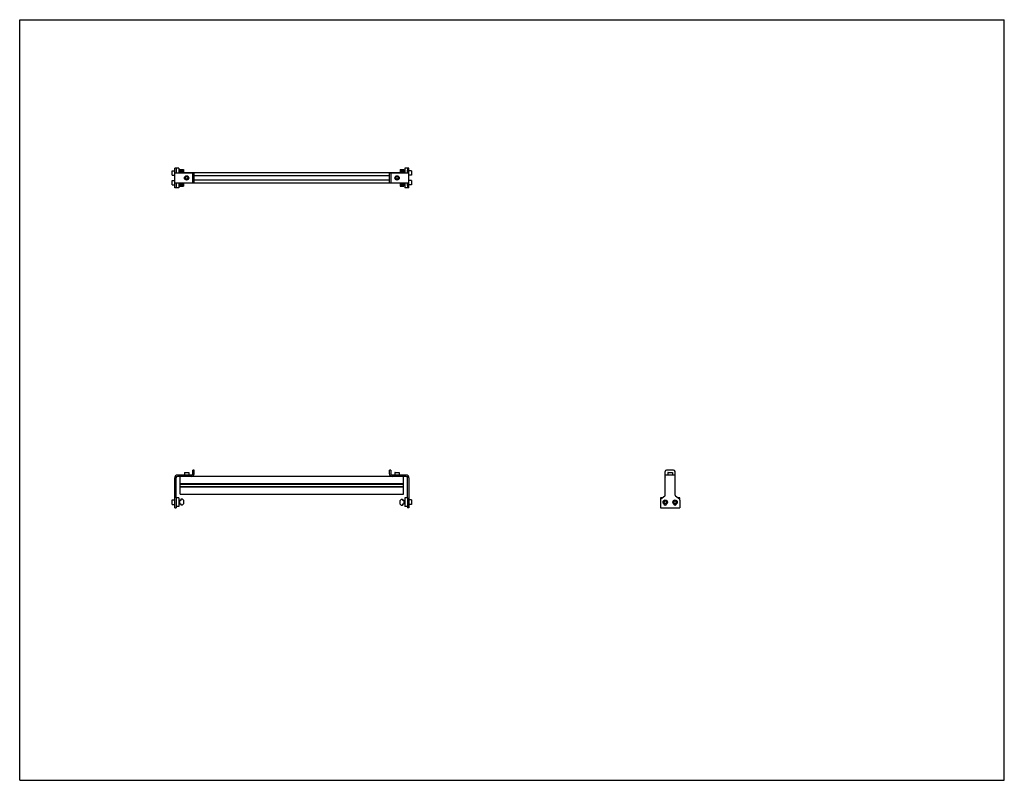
# Model space of a CAD drawing. Header units: inches. Extents: x 0 to 88, y 0 to 68.
import ezdxf

# ---------------------------------------------------------------- set-up
doc = ezdxf.new("R2010")
doc.units = ezdxf.units.IN
doc.header["$LTSCALE"] = 4.84
doc.header["$MEASUREMENT"] = 0
doc.layers.get('0').update_dxf_attribs({"linetype": 'CONTINUOUS'})
for name, color, linetype in [('200626M_BL3', 7, 'CONTINUOUS'), ('200626M_BL8', 7, 'CONTINUOUS'), ('201937_BL1', 7, 'CONTINUOUS'), ('201937_BL6', 7, 'CONTINUOUS'), ('202444_BL2', 7, 'CONTINUOUS'), ('202444_BL7', 7, 'CONTINUOUS'), ('207135_WW_207135_20_BL4', 7, 'CONTINUOUS'), ('9206XXM_920614M_BL10', 7, 'CONTINUOUS'), ('9206XXM_920614M_BL5', 7, 'CONTINUOUS'), ('9206XXM_920620M_BL0', 7, 'CONTINUOUS'), ('9206XXM_920620M_BL11', 7, 'CONTINUOUS'), ('9206XXM_920620M_BL12', 7, 'CONTINUOUS'), ('9206XXM_920620M_BL9', 7, 'CONTINUOUS')]:
    doc.layers.add(name, color=color, linetype=linetype)

# ---------------------------------------------------------------- blocks, each defined once
blk = doc.blocks.new('9206XXM_920620M_BL0', base_point=(13.968, 39.142))
at = {"layer": '9206XXM_920620M_BL0', "color": 7, "linetype": 'CONTINUOUS'}
for p, q in [((13.617, 53.596), (13.636, 53.616)), ((13.617, 53.242), (13.617, 53.596)), ((13.617, 53.242), (13.636, 53.222)), ((13.636, 53.222), (13.636, 53.616)), ((13.636, 53.616), (13.853, 53.616)), ((13.636, 53.222), (13.853, 53.222)), ((14.223, 53.301), (14.319, 53.301)), ((13.617, 25.043), (13.636, 25.062)), ((13.617, 24.688), (13.617, 25.043)), ((13.617, 24.688), (13.636, 24.669)), ((13.636, 24.669), (13.636, 25.062)), ((13.636, 25.062), (13.853, 25.062)), ((13.636, 24.669), (13.853, 24.669)), ((14.223, 24.984), (14.319, 24.984)), ((14.223, 24.748), (14.319, 24.748))]:
    blk.add_line(p, q, dxfattribs=at)
blk = doc.blocks.new('201937_BL1', base_point=(14.725, 39.543))
at = {"layer": '201937_BL1', "color": 7, "linetype": 'CONTINUOUS'}
for p, q in [((13.853, 52.981), (13.853, 54.731)), ((13.973, 54.731), (13.853, 54.731)), ((13.853, 54.294), (15.598, 54.294)), ((13.973, 54.547), (13.973, 54.294)), ((15.478, 53.419), (15.478, 54.294)), ((15.598, 53.419), (15.598, 54.294)), ((13.853, 53.419), (15.598, 53.419)), ((13.973, 52.981), (13.853, 52.981)), ((13.973, 53.419), (13.973, 53.165)), ((15.353, 27.289), (14.098, 27.289)), ((15.478, 27.414), (15.478, 27.734)), ((15.598, 27.734), (15.478, 27.734)), ((15.598, 27.414), (15.598, 27.734)), ((13.853, 24.356), (13.853, 27.044)), ((13.973, 25.241), (13.973, 27.044)), ((15.353, 27.169), (14.098, 27.169)), ((13.973, 25.031), (13.973, 24.356)), ((13.853, 24.356), (13.973, 24.356))]:
    blk.add_line(p, q, dxfattribs=at)
for centre, radius, start, end in [((14.098, 27.044), 0.245, 90, 180), ((15.353, 27.414), 0.245, 270, 360), ((15.353, 27.414), 0.125, 270, 360), ((14.098, 27.044), 0.125, 90, 180)]:
    blk.add_arc(centre, radius, start, end, dxfattribs=at)
blk = doc.blocks.new('202444_BL2', base_point=(14.098, 39.611))
at = {"layer": '202444_BL2', "color": 7, "linetype": 'CONTINUOUS'}
for p, q in [((13.973, 54.731), (13.973, 54.547)), ((14.223, 54.731), (13.973, 54.731)), ((14.223, 54.731), (14.223, 54.294)), ((13.973, 53.165), (13.973, 52.981)), ((14.223, 52.981), (13.973, 52.981)), ((14.223, 53.419), (14.223, 52.981)), ((13.973, 25.241), (13.973, 24.491)), ((14.223, 25.241), (13.973, 25.241)), ((14.223, 25.241), (14.223, 24.491)), ((14.223, 24.491), (13.973, 24.491))]:
    blk.add_line(p, q, dxfattribs=at)
blk = doc.blocks.new('200626M_BL3', base_point=(14.483, 39.598))
at = {"layer": '200626M_BL3', "color": 7, "linetype": 'CONTINUOUS'}
for p, q in [((14.319, 54.606), (14.319, 54.294)), ((14.319, 54.606), (14.647, 54.606)), ((14.419, 54.606), (14.419, 54.297)), ((14.522, 54.606), (14.522, 54.297)), ((14.647, 54.606), (14.647, 54.297)), ((14.319, 53.419), (14.319, 53.106)), ((14.319, 53.106), (14.647, 53.106)), ((14.419, 53.415), (14.419, 53.106)), ((14.522, 53.415), (14.522, 53.106)), ((14.647, 53.415), (14.647, 53.106)), ((14.319, 24.678), (14.319, 25.053)), ((14.319, 25.053), (14.419, 25.053)), ((14.419, 24.678), (14.319, 24.678)), ((14.419, 25.053), (14.419, 25.156)), ((14.419, 25.156), (14.522, 25.156)), ((14.419, 24.59), (14.419, 24.678)), ((14.647, 25.031), (14.522, 25.156)), ((14.522, 24.59), (14.647, 24.715)), ((14.647, 25.031), (14.647, 24.715)), ((14.522, 24.59), (14.419, 24.59))]:
    blk.add_line(p, q, dxfattribs=at)
blk = doc.blocks.new('207135_WW_207135_20_BL4', base_point=(36.458, 39.945))
at = {"layer": '207135_WW_207135_20_BL4', "color": 7, "linetype": 'CONTINUOUS'}
for p, q in [((14.341, 54.294), (14.341, 54.297)), ((34.301, 54.297), (14.341, 54.297)), ((33.044, 54.053), (15.598, 54.053)), ((34.301, 54.297), (34.301, 54.294)), ((14.341, 53.415), (14.341, 53.419)), ((14.341, 53.415), (34.301, 53.415)), ((33.044, 53.659), (15.598, 53.659)), ((34.301, 53.419), (34.301, 53.415)), ((14.341, 25.594), (14.341, 27.169)), ((14.341, 26.529), (34.301, 26.529)), ((14.341, 26.493), (34.301, 26.493)), ((14.341, 26.483), (34.301, 26.483)), ((33.289, 27.169), (15.353, 27.169)), ((34.301, 25.594), (34.301, 27.169)), ((57.693, 26.529), (57.693, 27.106)), ((57.693, 26.529), (57.696, 26.525)), ((58.571, 26.525), (58.575, 26.529)), ((58.575, 26.529), (58.575, 27.106)), ((14.341, 26.28), (34.301, 26.28)), ((14.341, 26.267), (34.301, 26.267)), ((14.341, 26.231), (34.301, 26.231)), ((14.341, 25.594), (34.301, 25.594)), ((57.696, 26.234), (57.693, 26.231)), ((57.693, 25.656), (57.693, 26.231)), ((58.575, 26.231), (58.571, 26.234)), ((58.575, 25.656), (58.575, 26.231))]:
    blk.add_line(p, q, dxfattribs=at)
for centre, start, end in [((57.755, 27.106), 161.51354, 180), ((58.512, 27.106), 0, 18.48646), ((57.755, 25.656), 180, 198.48646), ((58.512, 25.656), 341.51354, 360)]:
    blk.add_arc(centre, 0.0625, start, end, dxfattribs=at)
blk = doc.blocks.new('9206XXM_920614M_BL5', base_point=(14.915, 40.671))
at = {"layer": '9206XXM_920614M_BL5', "color": 7, "linetype": 'CONTINUOUS'}
for p, q in [((14.817, 53.913), (14.915, 53.97)), ((14.817, 53.799), (14.817, 53.913)), ((14.915, 53.743), (14.817, 53.799)), ((14.915, 53.97), (15.013, 53.913)), ((15.013, 53.799), (14.915, 53.743)), ((15.013, 53.913), (15.013, 53.799)), ((14.738, 27.525), (14.718, 27.505)), ((14.718, 27.505), (14.718, 27.289)), ((14.718, 27.505), (15.112, 27.505)), ((14.738, 27.525), (15.092, 27.525)), ((15.092, 27.525), (15.112, 27.505)), ((15.112, 27.505), (15.112, 27.289))]:
    blk.add_line(p, q, dxfattribs=at)
for radius in [0.197, 0.177, 0.114]:
    blk.add_circle((14.915, 53.856), radius, dxfattribs=at)
blk = doc.blocks.new('201937_BL6', base_point=(46.026, 39.543))
at = {"layer": '201937_BL6', "color": 7, "linetype": 'CONTINUOUS'}
for p, q in [((34.789, 54.731), (34.669, 54.731)), ((34.789, 52.981), (34.789, 54.731)), ((33.044, 54.294), (34.789, 54.294)), ((33.044, 53.419), (33.044, 54.294)), ((33.164, 54.294), (33.164, 53.419)), ((34.669, 54.294), (34.669, 54.547)), ((33.044, 53.419), (34.789, 53.419)), ((34.669, 53.165), (34.669, 53.419)), ((34.789, 52.981), (34.669, 52.981)), ((33.164, 27.734), (33.044, 27.734)), ((33.044, 27.414), (33.044, 27.734)), ((33.164, 27.734), (33.164, 27.414)), ((34.544, 27.289), (33.289, 27.289)), ((57.696, 25.507), (57.696, 27.609)), ((58.571, 27.289), (57.696, 27.289)), ((58.446, 27.734), (57.821, 27.734)), ((58.571, 25.507), (58.571, 27.609)), ((34.544, 27.169), (33.289, 27.169)), ((34.669, 25.241), (34.669, 27.044)), ((34.789, 27.044), (34.789, 24.356)), ((34.669, 25.031), (34.669, 24.356)), ((57.259, 25.031), (57.259, 24.356)), ((57.65, 25.41), (57.305, 25.128)), ((58.963, 25.128), (58.617, 25.41)), ((59.009, 25.031), (59.009, 24.356)), ((34.789, 24.356), (34.669, 24.356)), ((57.259, 24.356), (59.009, 24.356))]:
    blk.add_line(p, q, dxfattribs=at)
for centre, radius, start, end in [((33.289, 27.414), 0.245, 180, 270), ((33.289, 27.414), 0.125, 180, 270), ((34.544, 27.044), 0.245, 0, 90), ((57.821, 27.609), 0.125, 90, 180), ((58.446, 27.609), 0.125, 0, 90), ((34.544, 27.044), 0.125, 0, 90), ((57.384, 25.031), 0.125, 129.21445, 180), ((57.696, 24.731), 0.125, 188.35105, 351.64424), ((57.571, 25.507), 0.125, 309.21445, 360), ((58.571, 24.731), 0.125, 188.35105, 351.64424), ((58.696, 25.507), 0.125, 180, 230.78555), ((58.884, 25.031), 0.125, 0, 50.78555)]:
    blk.add_arc(centre, radius, start, end, dxfattribs=at)
blk = doc.blocks.new('202444_BL7', base_point=(46.714, 39.611))
at = {"layer": '202444_BL7', "color": 7, "linetype": 'CONTINUOUS'}
for p, q in [((34.669, 54.731), (34.419, 54.731)), ((34.419, 54.731), (34.419, 54.294)), ((34.669, 54.731), (34.669, 54.547)), ((34.419, 53.419), (34.419, 52.981)), ((34.669, 52.981), (34.419, 52.981)), ((34.669, 53.165), (34.669, 52.981)), ((34.669, 25.241), (34.419, 25.241)), ((34.419, 25.241), (34.419, 24.491)), ((34.669, 25.241), (34.669, 24.491)), ((57.259, 25.241), (57.259, 25.031)), ((57.443, 25.241), (57.259, 25.241)), ((59.009, 25.241), (58.825, 25.241)), ((59.009, 25.031), (59.009, 25.241)), ((34.669, 24.491), (34.419, 24.491))]:
    blk.add_line(p, q, dxfattribs=at)
blk = doc.blocks.new('200626M_BL8', base_point=(34.159, 39.591))
at = {"layer": '200626M_BL8', "color": 7, "linetype": 'CONTINUOUS'}
for p, q in [((33.995, 54.606), (34.323, 54.606)), ((33.995, 54.606), (33.995, 54.297)), ((34.12, 54.606), (34.12, 54.297)), ((34.223, 54.606), (34.223, 54.297)), ((34.323, 54.606), (34.323, 54.294)), ((33.995, 53.415), (33.995, 53.106)), ((33.995, 53.106), (34.323, 53.106)), ((34.12, 53.415), (34.12, 53.106)), ((34.223, 53.415), (34.223, 53.106)), ((34.323, 53.419), (34.323, 53.106)), ((34.12, 25.141), (33.995, 25.016)), ((33.995, 24.7), (33.995, 25.016)), ((33.995, 24.7), (34.12, 24.575)), ((34.12, 25.141), (34.223, 25.141)), ((34.223, 25.141), (34.223, 25.053)), ((34.223, 25.053), (34.323, 25.053)), ((34.323, 24.678), (34.223, 24.678)), ((34.223, 24.678), (34.223, 24.575)), ((34.323, 25.053), (34.323, 24.678)), ((34.223, 24.575), (34.12, 24.575))]:
    blk.add_line(p, q, dxfattribs=at)
blk = doc.blocks.new('9206XXM_920620M_BL9', base_point=(46.108, 39.142))
at = {"layer": '9206XXM_920620M_BL9', "color": 7, "linetype": 'CONTINUOUS'}
for p, q in [((34.419, 53.301), (34.323, 53.301)), ((35.005, 53.616), (34.789, 53.616)), ((35.005, 53.222), (34.789, 53.222)), ((35.005, 53.616), (35.025, 53.596)), ((35.005, 53.616), (35.005, 53.222)), ((35.025, 53.242), (35.005, 53.222)), ((35.025, 53.596), (35.025, 53.242)), ((34.419, 24.984), (34.323, 24.984)), ((34.419, 24.748), (34.323, 24.748)), ((35.005, 25.062), (34.789, 25.062)), ((35.005, 24.669), (34.789, 24.669)), ((35.025, 25.043), (35.005, 25.062)), ((35.005, 25.062), (35.005, 24.669)), ((35.025, 24.688), (35.005, 24.669)), ((35.025, 25.043), (35.025, 24.688)), ((57.598, 24.922), (57.696, 24.979)), ((57.598, 24.809), (57.598, 24.922)), ((57.696, 24.752), (57.598, 24.809)), ((57.696, 24.979), (57.795, 24.922)), ((57.795, 24.809), (57.696, 24.752)), ((57.795, 24.922), (57.795, 24.809))]:
    blk.add_line(p, q, dxfattribs=at)
for radius in [0.197, 0.177, 0.114]:
    blk.add_circle((57.696, 24.866), radius, dxfattribs=at)
blk = doc.blocks.new('9206XXM_920614M_BL10', base_point=(45.93, 40.671))
at = {"layer": '9206XXM_920614M_BL10', "color": 7, "linetype": 'CONTINUOUS'}
for p, q in [((33.629, 53.913), (33.727, 53.97)), ((33.629, 53.799), (33.629, 53.913)), ((33.727, 53.743), (33.629, 53.799)), ((33.727, 53.97), (33.825, 53.913)), ((33.825, 53.799), (33.727, 53.743)), ((33.825, 53.913), (33.825, 53.799)), ((33.55, 27.525), (33.53, 27.505)), ((33.53, 27.505), (33.924, 27.505)), ((33.53, 27.505), (33.53, 27.289)), ((33.55, 27.525), (33.904, 27.525)), ((33.924, 27.505), (33.904, 27.525)), ((33.924, 27.505), (33.924, 27.289)), ((57.957, 27.525), (57.937, 27.505)), ((57.937, 27.505), (57.937, 27.289)), ((57.937, 27.505), (58.331, 27.505)), ((57.957, 27.525), (58.311, 27.525)), ((58.311, 27.525), (58.331, 27.505)), ((58.331, 27.505), (58.331, 27.289))]:
    blk.add_line(p, q, dxfattribs=at)
for radius in [0.197, 0.177, 0.114]:
    blk.add_circle((33.727, 53.856), radius, dxfattribs=at)
blk = doc.blocks.new('9206XXM_920620M_BL11', base_point=(13.968, 54.294))
at = {"layer": '9206XXM_920620M_BL11', "color": 7, "linetype": 'CONTINUOUS'}
for p, q in [((13.617, 54.471), (13.636, 54.491)), ((13.617, 54.117), (13.617, 54.471)), ((13.617, 54.117), (13.636, 54.097)), ((13.636, 54.097), (13.636, 54.491)), ((13.636, 54.491), (13.853, 54.491)), ((13.636, 54.097), (13.853, 54.097)), ((14.223, 54.412), (14.319, 54.412))]:
    blk.add_line(p, q, dxfattribs=at)
blk = doc.blocks.new('9206XXM_920620M_BL12', base_point=(46.546, 39.58))
at = {"layer": '9206XXM_920620M_BL12', "color": 7, "linetype": 'CONTINUOUS'}
for p, q in [((34.419, 54.412), (34.323, 54.412)), ((35.005, 54.491), (34.789, 54.491)), ((35.005, 54.097), (34.789, 54.097)), ((35.005, 54.491), (35.025, 54.471)), ((35.005, 54.491), (35.005, 54.097)), ((35.025, 54.117), (35.005, 54.097)), ((35.025, 54.471), (35.025, 54.117)), ((58.473, 24.922), (58.571, 24.979)), ((58.473, 24.809), (58.473, 24.922)), ((58.571, 24.752), (58.473, 24.809)), ((58.571, 24.979), (58.67, 24.922)), ((58.67, 24.809), (58.571, 24.752)), ((58.67, 24.922), (58.67, 24.809))]:
    blk.add_line(p, q, dxfattribs=at)
for radius in [0.197, 0.177, 0.114]:
    blk.add_circle((58.571, 24.866), radius, dxfattribs=at)

msp = doc.modelspace()

# ---------------------------------------------------------------- linework, layer by layer
at = {"color": 7, "linetype": 'CONTINUOUS'}
for p, q in [((0, 0), (0, 68)), ((0, 68), (88, 68)), ((88, 0), (88, 68)), ((0, 0), (88, 0))]:
    msp.add_line(p, q, dxfattribs=at)

# ---------------------------------------------------------------- block references
at = {"layer": '200626M_BL3'}
msp.add_blockref('200626M_BL3', (14.483, 39.598), dxfattribs=at)
at = {"layer": '200626M_BL8'}
msp.add_blockref('200626M_BL8', (34.159, 39.591), dxfattribs=at)
at = {"layer": '201937_BL1'}
msp.add_blockref('201937_BL1', (14.725, 39.543), dxfattribs=at)
at = {"layer": '201937_BL6'}
msp.add_blockref('201937_BL6', (46.026, 39.543), dxfattribs=at)
at = {"layer": '202444_BL2'}
msp.add_blockref('202444_BL2', (14.098, 39.611), dxfattribs=at)
at = {"layer": '202444_BL7'}
msp.add_blockref('202444_BL7', (46.714, 39.611), dxfattribs=at)
at = {"layer": '207135_WW_207135_20_BL4'}
msp.add_blockref('207135_WW_207135_20_BL4', (36.458, 39.945), dxfattribs=at)
at = {"layer": '9206XXM_920614M_BL10'}
msp.add_blockref('9206XXM_920614M_BL10', (45.93, 40.671), dxfattribs=at)
at = {"layer": '9206XXM_920614M_BL5'}
msp.add_blockref('9206XXM_920614M_BL5', (14.915, 40.671), dxfattribs=at)
at = {"layer": '9206XXM_920620M_BL0'}
msp.add_blockref('9206XXM_920620M_BL0', (13.968, 39.142), dxfattribs=at)
at = {"layer": '9206XXM_920620M_BL11'}
msp.add_blockref('9206XXM_920620M_BL11', (13.968, 54.294), dxfattribs=at)
at = {"layer": '9206XXM_920620M_BL12'}
msp.add_blockref('9206XXM_920620M_BL12', (46.546, 39.58), dxfattribs=at)
at = {"layer": '9206XXM_920620M_BL9'}
msp.add_blockref('9206XXM_920620M_BL9', (46.108, 39.142), dxfattribs=at)

doc.saveas('drawing.dxf')
